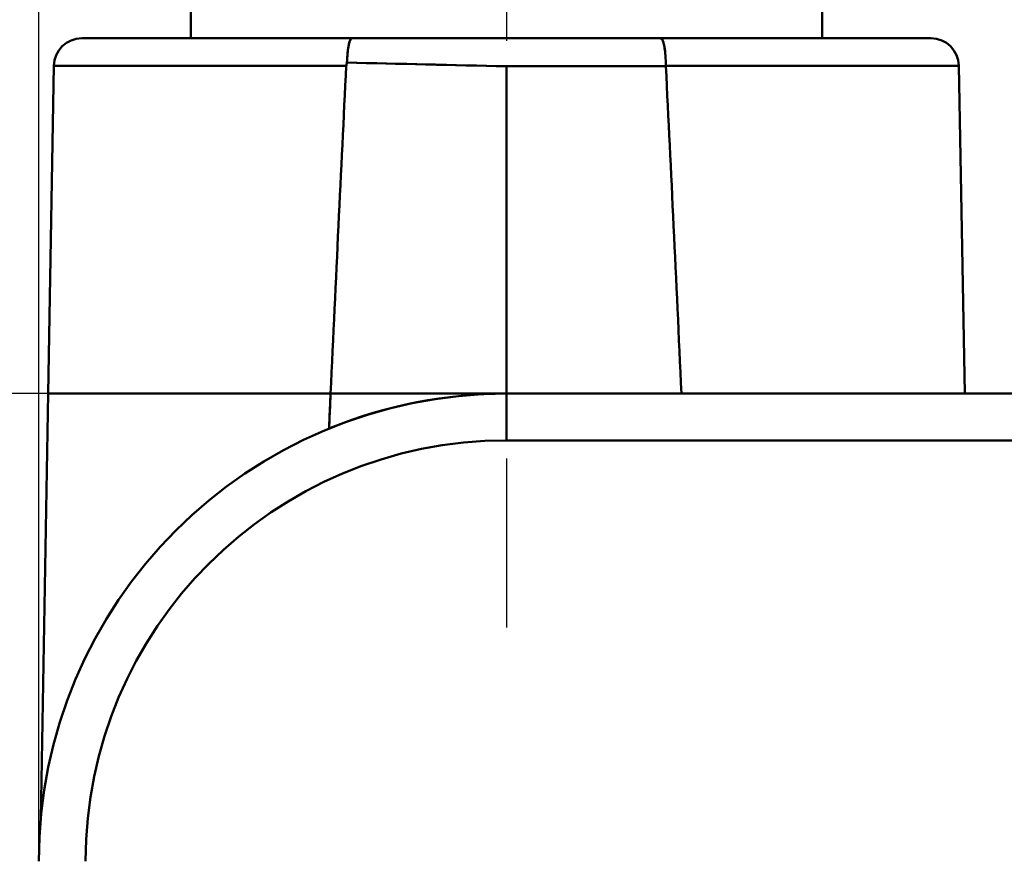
# Model space of a CAD drawing. Header units: millimetres. Extents: x -201 to 158, y 22 to 322.
# Tile 35 of 40: x 56 to 66, y 113 to 122. Entities that reach past the tile are written whole.
import ezdxf

# ---------------------------------------------------------------- set-up
doc = ezdxf.new("R2010")
doc.units = ezdxf.units.MM
doc.linetypes.add('CHAIN', pattern=[0.3543, 0.2362, -0.0295, 0.0591, -0.0295])
for name, color, linetype, lineweight in [('Bemaßungen(DIN)', 179, 'Continuous', 25), ('Mittellinie(DIN)', 179, 'CHAIN', 25), ('Sichtbare Kanten(DIN)', 179, 'Continuous', 50)]:
    doc.layers.add(name, color=color, linetype=linetype, lineweight=lineweight)
doc.styles.add('STANDARD-BSI~0', font='arial.ttf')
doc.dimstyles.new('Katalogzeichnungen', dxfattribs={"dimtxt": 3.5, "dimasz": 2.5, "dimexe": 2, "dimexo": 0, "dimgap": 0.8, "dimtad": 1, "dimrnd": 1e-08, "dimdsep": 46, "dimtxsty": 'STANDARD-BSI~0', "dimcen": 0.09, "dimdle": 10, "dimclrd": 250, "dimclre": 250, "dimclrt": 250, "dimazin": 2, "dimtfac": 1, "dimtmove": 0, "dimatfit": 3, "dimfxl": 1, "dimtolj": 1, "dimtzin": 0, "dimlwd": 25, "dimlwe": 25, "dimarcsym": 0})

# ---------------------------------------------------------------- blocks, each defined once
blk = doc.blocks.new('*D26')
at = {"layer": 'Bemaßungen(DIN)', "color": 250, "linetype": 'Continuous', "lineweight": 25}
for p, q in [((56.175, 112.743), (56.175, 152.559)), ((120.175, 108.743), (120.175, 152.559)), ((117.675, 150.559), (58.675, 150.559))]:
    blk.add_line(p, q, dxfattribs=at)
at = {"layer": 'Bemaßungen(DIN)', "color": 250, "linetype": 'Continuous'}
for points in [[(58.675, 150.976), (58.675, 150.142), (56.175, 150.559)], [(117.675, 150.976), (117.675, 150.142), (120.175, 150.559)]]:
    blk.add_solid(points, dxfattribs=at)
at = {"layer": 'Defpoints', "color": 0, "linetype": 'Continuous'}
for p in [(56.175, 150.559), (56.175, 112.743), (120.175, 108.743)]:
    blk.add_point(p, dxfattribs=at)
at = {"layer": 'Bemaßungen(DIN)', "color": 250, "linetype": 'Continuous', "lineweight": 25, "insert": (85.666, 154.933), "char_height": 3.5, "attachment_point": 1, "style": 'STANDARD-BSI~0'}
blk.add_mtext('\\A1;64', dxfattribs=at)
blk = doc.blocks.new('*D27')
at = {"layer": 'Bemaßungen(DIN)', "color": 250, "linetype": 'Continuous', "lineweight": 25}
for p, q in [((56.175, 112.743), (56.175, 137.894)), ((61.175, 130.461), (61.175, 137.894)), ((53.675, 135.894), (47.255, 135.894)), ((61.175, 135.894), (56.175, 135.894)), ((63.675, 135.894), (66.175, 135.894))]:
    blk.add_line(p, q, dxfattribs=at)
at = {"layer": 'Bemaßungen(DIN)', "color": 250, "linetype": 'Continuous'}
for points in [[(53.675, 136.311), (53.675, 135.478), (56.175, 135.894)], [(63.675, 136.311), (63.675, 135.478), (61.175, 135.894)]]:
    blk.add_solid(points, dxfattribs=at)
at = {"layer": 'Defpoints', "color": 0, "linetype": 'Continuous'}
for p in [(56.175, 135.894), (61.175, 130.461), (56.175, 112.743)]:
    blk.add_point(p, dxfattribs=at)
at = {"layer": 'Bemaßungen(DIN)', "color": 250, "linetype": 'Continuous', "lineweight": 25, "insert": (48.055, 140.254), "char_height": 3.5, "attachment_point": 1, "style": 'STANDARD-BSI~0'}
blk.add_mtext('\\A1;5', dxfattribs=at)
blk = doc.blocks.new('*D32')
at = {"layer": 'Bemaßungen(DIN)', "color": 250, "linetype": 'Continuous', "lineweight": 25}
for p, q in [((61.175, 117.743), (23.499, 117.743)), ((25.499, 90.243), (25.499, 115.243)), ((58.175, 87.743), (23.499, 87.743))]:
    blk.add_line(p, q, dxfattribs=at)
at = {"layer": 'Bemaßungen(DIN)', "color": 250, "linetype": 'Continuous'}
for points in [[(25.082, 115.243), (25.916, 115.243), (25.499, 117.743)], [(25.082, 90.243), (25.916, 90.243), (25.499, 87.743)]]:
    blk.add_solid(points, dxfattribs=at)
at = {"layer": 'Defpoints', "color": 0, "linetype": 'Continuous'}
for p in [(25.499, 117.743), (61.175, 117.743), (58.175, 87.743)]:
    blk.add_point(p, dxfattribs=at)
at = {"layer": 'Bemaßungen(DIN)', "color": 250, "linetype": 'Continuous', "lineweight": 25, "insert": (21.122, 100.244), "char_height": 3.5, "attachment_point": 1, "rotation": 90, "style": 'STANDARD-BSI~0'}
blk.add_mtext('\\A1;30', dxfattribs=at)
blk = doc.blocks.new('*D43')
at = {"layer": 'Bemaßungen(DIN)', "color": 250, "linetype": 'Continuous', "lineweight": 25}
for p, q in [((58.022, 128.143), (16.175, 128.143)), ((18.175, 90.243), (18.175, 125.643)), ((58.175, 87.743), (16.175, 87.743))]:
    blk.add_line(p, q, dxfattribs=at)
at = {"layer": 'Bemaßungen(DIN)', "color": 250, "linetype": 'Continuous'}
for points in [[(17.759, 125.643), (18.592, 125.643), (18.175, 128.143)], [(17.759, 90.243), (18.592, 90.243), (18.175, 87.743)]]:
    blk.add_solid(points, dxfattribs=at)
at = {"layer": 'Defpoints', "color": 0, "linetype": 'Continuous'}
for p in [(18.175, 128.143), (58.022, 128.143), (58.175, 87.743)]:
    blk.add_point(p, dxfattribs=at)
at = {"layer": 'Bemaßungen(DIN)', "color": 250, "linetype": 'Continuous', "lineweight": 25, "insert": (13.801, 103.334), "char_height": 3.5, "attachment_point": 1, "rotation": 90, "style": 'STANDARD-BSI~0'}
blk.add_mtext('\\A1;40.4', dxfattribs=at)

msp = doc.modelspace()

# ---------------------------------------------------------------- linework, layer by layer
at = {"layer": 'Mittellinie(DIN)', "linetype": 'CHAIN', "ltscale": 9.450981}
msp.add_line((61.1753, 123.7484), (61.1753, 115.2432), dxfattribs=at)
at = {"layer": 'Sichtbare Kanten(DIN)'}
for p, q in [((57.8003, 121.5432), (57.8003, 122.6432)), ((64.5503, 121.5432), (64.5503, 122.6432)), ((56.6364, 121.5432), (59.5258, 121.5432)), ((56.6364, 121.5432), (59.5258, 121.5432)), ((62.8247, 121.5432), (59.5258, 121.5432)), ((62.8247, 121.5432), (59.5258, 121.5432)), ((62.8247, 121.5432), (65.7141, 121.5432)), ((62.8247, 121.5432), (65.7141, 121.5432)), ((56.3364, 121.2484), (56.2753, 117.7432)), ((59.4633, 121.2484), (56.3364, 121.2484)), ((56.3364, 121.2484), (59.4633, 121.2484)), ((61.1753, 117.7432), (61.1753, 121.2432)), ((61.1753, 121.2432), (62.8803, 121.2432)), ((62.8803, 121.2432), (61.1753, 121.2432)), ((61.1753, 121.2432), (61.1753, 117.7432)), ((66.0141, 121.2484), (62.8802, 121.2484)), ((62.8802, 121.2484), (66.0141, 121.2484)), ((62.8802, 121.2484), (62.8803, 121.2432)), ((66.0141, 121.2484), (66.0753, 117.7432)), ((56.2753, 117.7432), (56.1959, 113.1971)), ((56.2753, 117.7432), (59.296, 117.7432)), ((59.296, 117.7432), (56.2753, 117.7432)), ((59.296, 117.7432), (59.2791, 117.3746)), ((61.1753, 117.7432), (61.1753, 117.2432)), ((73.5979, 117.7432), (61.1753, 117.7432)), ((61.1753, 117.2432), (61.1753, 117.7432)), ((61.1753, 117.2432), (74.4639, 117.2432)), ((61.1753, 117.2432), (74.4639, 117.2432)), ((58.3003, 116.8353), (58.3003, 116.834))]:
    msp.add_line(p, q, dxfattribs=at)
for centre, radius, start, end in [((56.6364, 121.2432), 0.3, 90, 179), ((65.7141, 121.2432), 0.3, 1, 90), ((61.1753, 112.7432), 5, 90, 180), ((61.1753, 112.7432), 5, 90, 180), ((61.1753, 112.7432), 4.5, 90, 180), ((61.1753, 112.7432), 4.5, 90, 180)]:
    msp.add_arc(centre, radius, start, end, dxfattribs=at)
for centre, major_axis, ratio, start_param, end_param in [((59.9006, 121.2493), (0.4374, 0.008), 0.4895218, 2.9460791, 3.1082761), ((73.3377, 120.7398), (13.8745, -0.5073), 0.0873889, 3.1117052, 3.1404416), ((64.539, 268.9544), (511.1934, -11.7097), 0.2889527, 4.7090934, 4.7124277), ((58.9982, 60.8873), (1.7003, 75.1393), 0.0201079, 0.638396, 0.7130408), ((62.8835, 121.2433), (-0.0079, 0.3002), 0.0105536, 1.5532298, 1.5706703)]:
    msp.add_ellipse(centre, major_axis=major_axis, ratio=ratio, start_param=start_param, end_param=end_param, dxfattribs=at)
for points, knots in [([(59.4708, 121.2831), (59.4724, 121.3478), (59.4802, 121.4152), (59.4854, 121.4488), (59.4906, 121.4825), (59.504, 121.5432), (59.5258, 121.5432)], [0, 0, 0, 0, 0.5, 0.5, 0.5, 1, 1, 1, 1]), ([(59.5258, 121.5432), (59.5136, 121.5432), (59.5014, 121.5183), (59.4901, 121.4733), (59.4788, 121.4283), (59.4726, 121.3583), (59.4708, 121.2831)], [0, 0, 0, 0, 0.5, 0.5, 0.5, 1, 1, 1, 1]), ([(62.8802, 121.2484), (62.88, 121.3189), (62.8745, 121.3992), (62.8647, 121.4524), (62.8591, 121.4828), (62.8522, 121.512), (62.8409, 121.5305), (62.8325, 121.5443), (62.8264, 121.5432), (62.8247, 121.5432)], [0, 0, 0, 0, 0.5, 0.5, 0.5, 0.7857143, 0.7857143, 0.7857143, 1, 1, 1, 1]), ([(62.8247, 121.5432), (62.8472, 121.5432), (62.8616, 121.4766), (62.8671, 121.4366), (62.8726, 121.3967), (62.88, 121.3195), (62.8802, 121.2484)], [0, 0, 0, 0, 0.5, 0.5, 0.5, 1, 1, 1, 1])]:
    msp.add_open_spline(points, degree=3, knots=knots, dxfattribs=at)
for points in [[(61.1753, 121.2432), (60.5948, 121.2565), (60.016, 121.2698), (59.4708, 121.2831)], [(59.296, 117.7432), (59.3521, 118.9661), (59.4079, 120.1345), (59.4633, 121.2484)], [(63.0467, 117.7432), (62.9909, 118.9641), (62.9354, 120.1308), (62.8803, 121.2432)], [(62.8803, 121.2432), (62.9354, 120.1308), (62.9909, 118.9641), (63.0467, 117.7432)], [(59.2791, 117.3735), (59.2847, 117.4967), (59.2903, 117.62), (59.296, 117.7432)], [(59.296, 117.7432), (59.8915, 117.7432), (60.5324, 117.7432), (61.1753, 117.7432)], [(59.296, 117.3766), (59.8986, 117.6209), (60.525, 117.7431), (61.1753, 117.7432)], [(61.1753, 117.7432), (60.5324, 117.7432), (59.8915, 117.7432), (59.296, 117.7432)]]:
    msp.add_open_spline(points, degree=3, dxfattribs=at)

# ---------------------------------------------------------------- dimensions: what is measured, and where the dimension line sits
at = {"layer": 'Bemaßungen(DIN)', "color": 250, "linetype": 'Continuous', "lineweight": 25}
dim = msp.add_linear_dim(base=(56.1753, 150.5591), p1=(120.1753, 108.7432), p2=(56.1753, 112.7432), dimstyle='Katalogzeichnungen', override={"dimdec": 2, "dimtp": 0, "dimtm": 0, "dimtdec": 2, "dimtofl": 0, "dimatfit": 1}, dxfattribs=at)
dim.commit()
dim.dimension.update_dxf_attribs({"geometry": '*D26', "text_midpoint": (88.1753, 150.5591), "dimtype": 160})
for base, p1, p2, angle, override, picture, middle in [((56.1753, 135.8945), (61.1753, 130.4606), (56.1753, 112.7432), 180, {"dimdec": 2, "dimtp": 0, "dimtm": 0, "dimtdec": 2, "dimtofl": 1, "dimatfit": 1}, '*D27', (49.215, 135.8945)), ((18.1753, 128.1432), (58.1753, 87.7432), (58.0223, 128.1432), 270, {"dimdec": 2, "dimtp": 0, "dimtm": 0, "dimtdec": 2, "dimtofl": 0, "dimatfit": 1}, '*D43', (18.1753, 107.9432)), ((25.4989, 117.7432), (58.1753, 87.7432), (61.1753, 117.7432), 270, {"dimdec": 2, "dimtp": 0, "dimtm": 0, "dimtdec": 2, "dimtofl": 0, "dimatfit": 1}, '*D32', (25.4989, 102.7432))]:
    dim = msp.add_linear_dim(base=base, p1=p1, p2=p2, angle=angle, dimstyle='Katalogzeichnungen', override=override, dxfattribs=at)
    dim.commit()
    dim.dimension.update_dxf_attribs({"geometry": picture, "text_midpoint": middle, "dimtype": 160})

doc.saveas('drawing.dxf')
